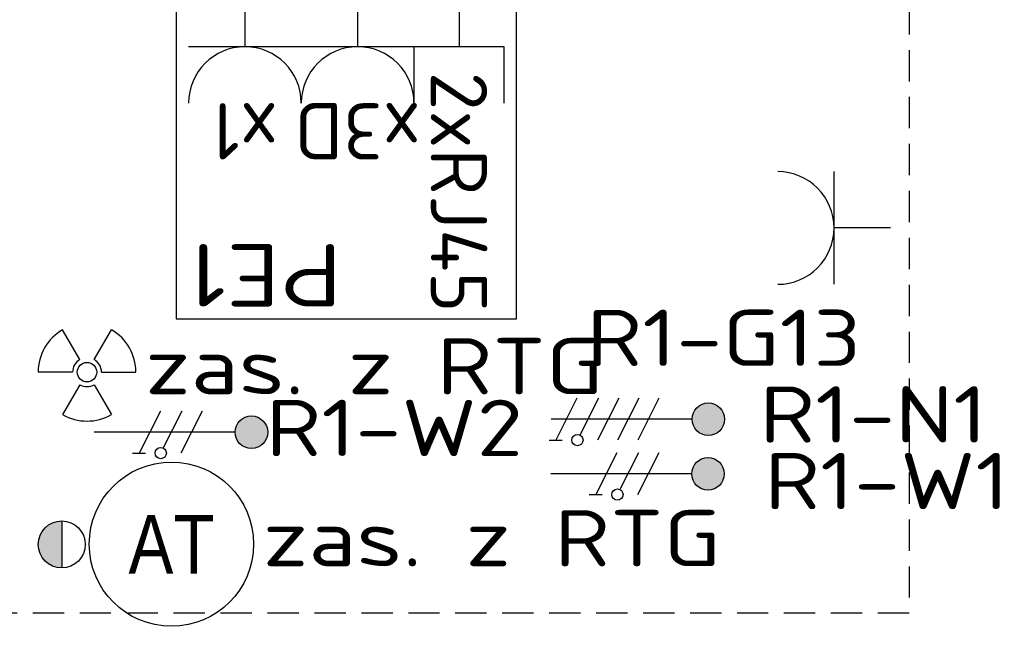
# Model space of a CAD drawing. Header units: millimetres. Extents: x 70863 to 97198, y -18528 to 3008.
# Tile 109 of 148: x 87146 to 87460, y -6861 to -6667. Entities that reach past the tile are written whole.
import ezdxf
from ezdxf.enums import TextEntityAlignment as Align

# ---------------------------------------------------------------- set-up
doc = ezdxf.new("R2010")
doc.units = ezdxf.units.MM
doc.linetypes.add('DASHED', pattern=[0.75, 0.5, -0.25])
doc.layers.add('el_symbole', color=70, linetype='Continuous')
doc.layers.add('Ins-el-opis gniazd', color=120, linetype='Continuous')
doc.layers.add('LC6_ELECTRICAL', color=30, linetype='Continuous', true_color=0xff7f00)
doc.styles.add('ARIAL', font='ARIALN.TTF')
doc.styles.add('iso', font='isocpeur.ttf', dxfattribs={"width": 1.2})

# ---------------------------------------------------------------- blocks, each defined once
blk = doc.blocks.new('e g')
at = {"color": 0, "linetype": 'ByBlock', "lineweight": -2}
for p, q in [((10, 10), (10, -10)), ((0, 0), (10, 0))]:
    blk.add_line(p, q, dxfattribs=at)
blk.add_arc((20, 0), 10, 90, 270, dxfattribs=at)
blk = doc.blocks.new('*U14')
at = {"color": 0, "linetype": 'ByBlock', "lineweight": -2}
blk.add_blockref('e g', (0, 0), dxfattribs=at)
at = {"color": 0, "linetype": 'ByBlock', "lineweight": -2, "style": 'iso'}
blk.add_attdef('ILE', text='', height=10, rotation=90, dxfattribs=at).set_placement((25, 0), align=Align.MIDDLE)
at = {"layer": 'Ins-el-opis gniazd', "style": 'iso'}
blk.add_attdef('OBWOD', text='', height=10, rotation=90, dxfattribs=at).set_placement((40, 0), align=Align.MIDDLE_CENTER)
blk = doc.blocks.new('e g_media')
at = {"color": 0, "linetype": 'ByBlock', "lineweight": -2}
blk.add_line((0, 0), (10, 0), dxfattribs=at)
at = {"color": 0, "linetype": 'ByBlock', "lineweight": -2, "flags": 128}
blk.add_lwpolyline([(20, 8), (10, 8), (10, -8), (20, -8)], dxfattribs=at)
blk = doc.blocks.new('*U344')
at = {"color": 0, "linetype": 'ByBlock', "lineweight": -2}
blk.add_blockref('e g_media', (0, 0), dxfattribs=at)
at = {"color": 0, "linetype": 'ByBlock', "lineweight": -2, "style": 'iso'}
blk.add_attdef('TYP', text='', height=10, dxfattribs=at).set_placement((35.83, 0), align=Align.MIDDLE)
blk = doc.blocks.new('*U345')
at = {"color": 0, "linetype": 'ByBlock', "lineweight": -2}
blk.add_blockref('e g', (0, 0), dxfattribs=at)
at = {"color": 0, "linetype": 'ByBlock', "lineweight": -2, "style": 'iso'}
blk.add_attdef('ILE', text='', height=10, rotation=270, dxfattribs=at).set_placement((25, 0), align=Align.MIDDLE)
at = {"layer": 'Ins-el-opis gniazd', "style": 'iso'}
blk.add_attdef('OBWOD', text='', height=10, rotation=270, dxfattribs=at).set_placement((40, 0), align=Align.MIDDLE_CENTER)
blk = doc.blocks.new('PE1')
at = {"layer": 'el_symbole'}
blk.add_lwpolyline([(0, 105), (-108.8, 105), (-108.8, 0), (0, 0)], close=True, dxfattribs=at)
at = {"layer": 'el_symbole', "xscale": 1.8, "yscale": 1.8, "zscale": 1.8, "rotation": 89.99999999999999}
blk.add_blockref('*U344', (-90.4, 0), dxfattribs=at).add_auto_attribs({'TYP': '2xRJ45'})
at = {"layer": 'el_symbole'}
ref = blk.add_blockref('*U345', (-58, 0), dxfattribs=dict(at, xscale=1.8, yscale=1.8, zscale=1.8, rotation=89.99999999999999))
ref.add_attrib('ILE', 'x3D', dxfattribs={"layer": '0', "color": 0, "linetype": 'ByBlock', "lineweight": -2, "height": 18, "style": 'iso'}).set_placement((-58, 45), align=Align.MIDDLE)
ref = blk.add_blockref('*U345', (-22, 0), dxfattribs=dict(at, xscale=1.8, yscale=1.8, zscale=1.8, rotation=89.99999999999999))
ref.add_attrib('ILE', 'x1', dxfattribs={"layer": '0', "color": 0, "linetype": 'ByBlock', "lineweight": -2, "height": 18, "style": 'iso'}).set_placement((-22, 45), align=Align.MIDDLE)
at = {"layer": 'el_symbole', "insert": (-4, 101), "char_height": 20, "attachment_point": 3, "style": 'iso'}
blk.add_mtext_dynamic_manual_height_columns('PE1', width=60.4095, gutter_width=50, heights=[0], dxfattribs=at)
blk = doc.blocks.new('rad')
at = {"layer": 'LC6_ELECTRICAL'}
for p, q in [((-1.54, 2.67), (-5.21, 9.03)), ((1.54, 2.67), (5.21, 9.03)), ((-3.08, 0), (-10.42, 0)), ((3.08, 0), (10.42, 0)), ((-1.54, -2.67), (-5.21, -9.03)), ((1.54, -2.67), (5.21, -9.03))]:
    blk.add_line(p, q, dxfattribs=at)
blk.add_circle((0, 0), 2.07, dxfattribs=at)
for radius, start, end in [(10.42, 120, 180), (10.42, 0, 60), (3.08, 120, 180), (3.08, 0, 60), (3.08, 240, 300), (10.42, 240, 300)]:
    blk.add_arc((0, 0), radius, start, end, dxfattribs=at)
blk = doc.blocks.new('XX-0008A')
blk.add_hatch(color=256).paths.add_polyline_path([(0.5, 0, 0.414214), (0, 0.5), (0, -0.5, 0.414214)])
blk.add_line((0, -0.5), (0, 0.5))
blk.add_circle((0, 0), 0.5)
blk = doc.blocks.new('XX-0013A')
blk.add_circle((0, 0), 3.5)
at = {"style": 'ARIAL', "flags": 4}
blk.add_attdef('NR', text='', height=2.5, dxfattribs=at).set_placement((0, 0), align=Align.MIDDLE)
blk = doc.blocks.new('wypust_230VV')
h = blk.add_hatch(color=0)
h.dxf.hatch_style = 1
h.paths.add_polyline_path([(55.4, 0, 1), (45, 0, 1)])
at = {"color": 0}
for p, q in [((21.11, 6.73), (14.32, -6.64)), ((28.02, 6.73), (22.05, -5.03)), ((34.44, 6.71), (27.66, -6.66)), ((45, 0), (0, 0)), ((12.25, -6.64), (16.39, -6.64))]:
    blk.add_line(p, q, dxfattribs=at)
for centre, radius in [((50.2, 0), 5.2), ((21.24, -6.64), 1.81)]:
    blk.add_circle(centre, radius, dxfattribs=at)
blk = doc.blocks.new('wypust_400VV')
h = blk.add_hatch(color=0)
h.dxf.hatch_style = 1
h.paths.add_polyline_path([(-35.18, 0, 1), (-28.58, 0, 1)])
at = {"color": 0}
for p, q in [((-21.87, -4.26), (-17.56, 4.23)), ((-17.79, -4.26), (-13.48, 4.23)), ((-13.7, -4.26), (-9.39, 4.23)), ((-5.23, -4.25), (-0.92, 4.24)), ((0.4, 4.24), (-2.23, 4.24)), ((-9.62, -4.26), (-5.83, 3.21)), ((-28.58, 0), (0, 0))]:
    blk.add_line(p, q, dxfattribs=at)
for centre, radius in [((-5.31, 4.23), 1.15), ((-31.88, 0), 3.3)]:
    blk.add_circle(centre, radius, dxfattribs=at)

msp = doc.modelspace()

# ---------------------------------------------------------------- linework, layer by layer
at = {"layer": 'el_symbole', "linetype": 'DASHED', "ltscale": 20}
msp.add_lwpolyline([(86678.592, -6376.341), (87430.076, -6376.341), (87430.076, -6856.341), (86678.592, -6856.341)], close=True, dxfattribs=at)

# ---------------------------------------------------------------- block references
at = {"layer": 'el_symbole', "color": 4, "linetype": 'Continuous', "lineweight": 0, "rotation": 180}
msp.add_blockref('PE1', (87195.872, -6657.281), dxfattribs=at)
at = {"layer": 'el_symbole'}
for name, p, xscale, yscale, zscale, rotation in [('*U14', (87424.076, -6733.199), 1.8, 1.8, 1.8, 180), ('wypust_400VV', (87315.707, -6794.317), 1.574803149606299, 1.574803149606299, 1.574803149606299, 179.9999999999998)]:
    msp.add_blockref(name, p, dxfattribs=dict(at, xscale=xscale, yscale=yscale, zscale=zscale, rotation=rotation))
for p in [(87169.735, -6798.482), (87315.605, -6811.772)]:
    msp.add_blockref('wypust_230VV', p, dxfattribs=at)
at = {"layer": 'LC6_ELECTRICAL', "xscale": 1.5, "yscale": 1.5, "zscale": 1.5}
msp.add_blockref('rad', (87167.42, -6779.283), dxfattribs=at)
at = {"layer": 'LC6_ELECTRICAL', "xscale": 7.5, "yscale": 7.5, "zscale": 7.5}
msp.add_blockref('XX-0013A', (87194.396, -6834.253), dxfattribs=at).add_auto_attribs({'NR': 'AT'})
at = {"layer": 'LC6_ELECTRICAL', "xscale": 15.00000001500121, "yscale": 15, "zscale": 15.00000001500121, "rotation": 180.0009606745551}
msp.add_blockref('XX-0008A', (87159.359, -6834.343), dxfattribs=at)

# ---------------------------------------------------------------- texts
at = {"layer": 'Ins-el-opis gniazd', "char_height": 18, "attachment_point": 6, "style": 'iso'}
for s, insert in [('R1-G13', (87414.726, -6768.313)), ('R1-N1', (87455.001, -6792.793)), ('R1-W2', (87306.685, -6797.093)), ('R1-W1', (87462.063, -6814.071))]:
    msp.add_mtext_dynamic_manual_height_columns(s, width=134.15986, gutter_width=12.5, heights=[0], dxfattribs=dict(at, insert=insert))
at = {"layer": 'Ins-el-opis gniazd', "color": 30, "true_color": 0xff7f00, "char_height": 18, "attachment_point": 5, "style": 'iso'}
for insert in [(87259.111, -6777.359), (87296.705, -6832.329)]:
    msp.add_mtext_dynamic_manual_height_columns('zas. z RTG', width=183.16405, gutter_width=12.5, heights=[0], dxfattribs=dict(at, insert=insert))

doc.saveas('drawing.dxf')
